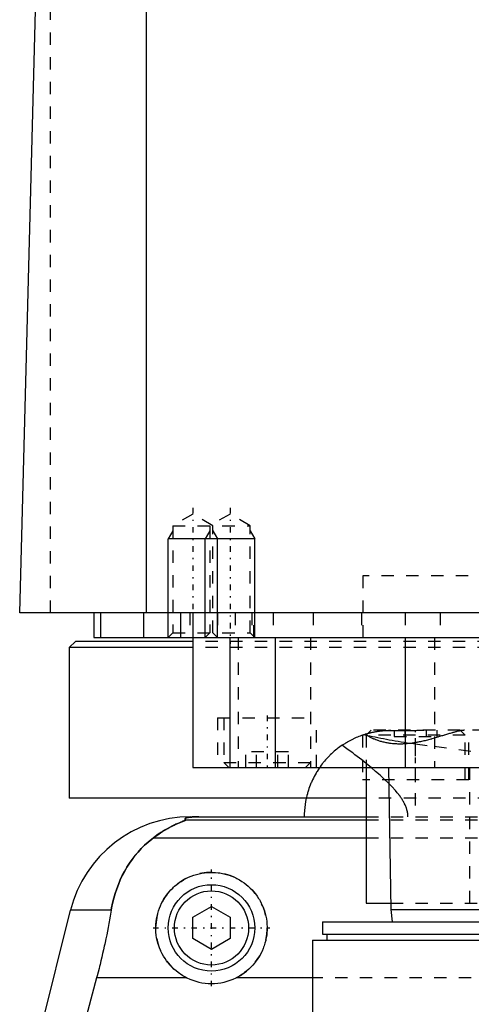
# Model space of a CAD drawing. Extents: x -90 to 90, y -319 to 827.
# Tile 4 of 11: x -62 to -25, y 45 to 125. Entities that reach past the tile are written whole.
import ezdxf

# ---------------------------------------------------------------- set-up
doc = ezdxf.new("R2010")
doc.units = 0
doc.linetypes.add('CENTER', pattern=[1.5, 0.45, -0.5, 0.05, -0.5])
doc.linetypes.add('DASHED', pattern=[2, 1, -1])
for name, color, linetype in [('AM_0', 7, 'CONTINUOUS'), ('AM_10', 7, 'CONTINUOUS'), ('AM_3', 7, 'DASHED'), ('AM_7', 7, 'CENTER')]:
    doc.layers.add(name, color=color, linetype=linetype)

msp = doc.modelspace()

# ---------------------------------------------------------------- linework, layer by layer
at = {"layer": 'AM_0', "color": 7, "linetype": 'CONTINUOUS'}
for p, q in [((-51.744, 76.5), (-51.744, 137.05)), ((-62, 76.5), (-60.5, 133.35)), ((62, 76.5), (-62, 76.5)), ((-56, 76.5), (-56, 74.5)), ((-55.474, 76.5), (-55.474, 74.5)), ((-52, 76.5), (-52, 74.5)), ((-49, 76.5), (-49, 74.5)), ((-48, 76.5), (-48, 64)), ((-57.5, 74.2), (-58, 73.7)), ((-48.014, 74.2), (-57.5, 74.2)), ((-56, 74.5), (56, 74.5)), ((-45.003, 74.5), (-45.003, 64)), ((-41.361, 74.5), (-41.361, 64)), ((-30.85, 74.5), (-30.85, 64)), ((-58, 73.7), (-58, 61.5)), ((-48.014, 73.7), (-58, 73.7)), ((-48, 64), (48, 64)), ((-34, 64), (-34, 53)), ((-32.175, 64), (-32, 52.5)), ((-34.039, 61.5), (-58, 61.5)), ((-48.192, 60), (-34, 60)), ((-48.569, 59.746), (-34, 59.746)), ((-51.173, 58.307), (-34, 58.307)), ((-48, 51.866), (-46.5, 52.732)), ((-46.5, 52.732), (-45, 51.866)), ((-34, 53), (-32.008, 53)), ((-60.596, 41.616), (-57.893, 52.426)), ((-54.602, 52.426), (-57.893, 52.426)), ((-48, 50.134), (-48, 51.866)), ((-45, 51.866), (-45, 50.134)), ((-32, 52.5), (-31.9, 51.504)), ((-32, 52.5), (32, 52.5)), ((-37.525, 51.5), (-37.525, 50.5)), ((-37.525, 51.5), (37.525, 51.5)), ((-37.525, 50.5), (37.525, 50.5)), ((-37.175, 50.5), (-37.175, 50)), ((-46.5, 49.268), (-48, 50.134)), ((-45, 50.134), (-46.5, 49.268)), ((-38.325, 50), (-38.325, 41)), ((-38.325, 50), (38.325, 50)), ((-55.781, 46.968), (-57.2, 41.616)), ((-48.498, 46.968), (-55.781, 46.968)), ((-38.325, 46.968), (-44.502, 46.968))]:
    msp.add_line(p, q, dxfattribs=at)
for points in [[(-38.838, 61.499, 0), (-38.888, 61.246, 0), (-38.961, 60.743, 0), (-38.996, 60.245, 0), (-39, 60, 0)], [(-47.523, 60, 0), (-47.528, 60, 0), (-47.537, 60, 0), (-47.546, 60, 0), (-47.551, 60, 0), (-47.556, 60, 0), (-47.565, 60, 0), (-47.575, 60, 0), (-47.584, 60, 0), (-47.594, 60, 0), (-47.603, 60, 0), (-47.608, 60, 0), (-47.612, 60, 0), (-47.622, 60, 0), (-47.631, 59.999, 0), (-47.64, 59.999, 0), (-47.648, 59.999, 0), (-47.657, 59.999, 0), (-47.661, 59.999, 0), (-47.665, 59.999, 0), (-47.674, 59.999, 0), (-47.682, 59.999, 0), (-47.687, 59.999, 0), (-47.691, 59.999, 0), (-47.7, 59.998, 0), (-47.708, 59.998, 0), (-47.713, 59.998, 0), (-47.717, 59.998, 0), (-47.726, 59.998, 0), (-47.734, 59.998, 0), (-47.743, 59.997, 0), (-47.751, 59.997, 0), (-47.759, 59.997, 0), (-47.763, 59.997, 0), (-47.767, 59.997, 0), (-47.775, 59.997, 0), (-47.783, 59.996, 0), (-47.791, 59.996, 0), (-47.798, 59.996, 0), (-47.805, 59.996, 0), (-47.809, 59.996, 0), (-47.812, 59.995, 0), (-47.82, 59.995, 0), (-47.827, 59.995, 0), (-47.834, 59.995, 0), (-47.842, 59.994, 0), (-47.849, 59.994, 0), (-47.852, 59.994, 0), (-47.856, 59.994, 0), (-47.863, 59.994, 0), (-47.87, 59.993, 0), (-47.894, 59.992, 0), (-47.933, 59.99, 0), (-47.95, 59.989, 0), (-47.967, 59.989, 0), (-47.999, 59.987, 0), (-48.03, 59.984, 0), (-48.06, 59.982, 0), (-48.088, 59.98, 0), (-48.115, 59.978, 0), (-48.128, 59.977, 0), (-48.14, 59.975, 0), (-48.164, 59.973, 0), (-48.187, 59.971, 0), (-48.198, 59.97, 0), (-48.209, 59.968, 0), (-48.229, 59.966, 0), (-48.248, 59.964, 0), (-48.257, 59.963, 0), (-48.265, 59.961, 0), (-48.282, 59.959, 0), (-48.298, 59.957, 0), (-48.351, 59.948, 0), (-48.428, 59.933, 0), (-48.489, 59.918, 0), (-48.536, 59.903, 0), (-48.571, 59.888, 0), (-48.585, 59.881, 0), (-48.597, 59.874, 0), (-48.615, 59.859, 0), (-48.627, 59.844, 0), (-48.633, 59.83, 0), (-48.633, 59.815, 0), (-48.628, 59.799, 0), (-48.623, 59.792, 0), (-48.617, 59.784, 0), (-48.601, 59.769, 0), (-48.581, 59.754, 0), (-48.569, 59.746, 0)], [(-48.569, 59.746, 0), (-48.568, 59.745, 0), (-48.567, 59.743, 0), (-48.567, 59.741, 0), (-48.567, 59.74, 0), (-48.568, 59.739, 0), (-48.57, 59.736, 0), (-48.574, 59.733, 0), (-48.578, 59.73, 0), (-48.584, 59.727, 0), (-48.591, 59.723, 0), (-48.594, 59.721, 0), (-48.598, 59.719, 0), (-48.607, 59.715, 0), (-48.617, 59.71, 0), (-48.627, 59.706, 0), (-48.638, 59.701, 0), (-48.65, 59.696, 0), (-48.657, 59.693, 0), (-48.663, 59.69, 0), (-48.677, 59.685, 0), (-48.691, 59.679, 0), (-48.698, 59.676, 0), (-48.705, 59.673, 0), (-48.72, 59.667, 0), (-48.736, 59.661, 0), (-48.744, 59.658, 0), (-48.752, 59.655, 0), (-48.769, 59.648, 0), (-48.786, 59.641, 0), (-48.804, 59.634, 0), (-48.822, 59.627, 0), (-48.841, 59.62, 0), (-48.85, 59.616, 0), (-48.86, 59.613, 0), (-48.879, 59.605, 0), (-48.899, 59.597, 0), (-48.97, 59.569, 0), (-49.095, 59.517, 0), (-49.231, 59.459, 0), (-49.381, 59.393, 0), (-49.46, 59.356, 0), (-49.542, 59.317, 0), (-49.715, 59.232, 0), (-49.897, 59.136, 0), (-50.088, 59.03, 0), (-50.285, 58.915, 0), (-50.482, 58.793, 0), (-50.581, 58.728, 0), (-50.68, 58.663, 0), (-50.878, 58.525, 0), (-51.075, 58.381, 0), (-51.173, 58.307, 0)], [(-51.173, 58.307, 0), (-51.326, 58.19, 0), (-51.623, 57.947, 0), (-51.906, 57.692, 0), (-52.043, 57.559, 0), (-52.177, 57.423, 0), (-52.435, 57.143, 0), (-52.681, 56.852, 0), (-52.913, 56.549, 0), (-53.132, 56.236, 0), (-53.337, 55.912, 0), (-53.435, 55.746, 0), (-53.53, 55.578, 0), (-53.708, 55.236, 0), (-53.873, 54.885, 0), (-54.024, 54.526, 0), (-54.161, 54.159, 0), (-54.284, 53.785, 0), (-54.34, 53.595, 0), (-54.393, 53.404, 0), (-54.487, 53.017, 0), (-54.568, 52.624, 0), (-54.602, 52.426, 0)], [(-48.498, 46.968, 0), (-48.601, 47.021, 0), (-48.802, 47.134, 0), (-48.997, 47.256, 0), (-49.091, 47.321, 0), (-49.183, 47.387, 0), (-49.361, 47.526, 0), (-49.529, 47.672, 0), (-49.688, 47.824, 0), (-49.84, 47.984, 0), (-49.985, 48.153, 0), (-50.055, 48.241, 0), (-50.123, 48.331, 0), (-50.253, 48.518, 0), (-50.375, 48.712, 0), (-50.486, 48.912, 0), (-50.588, 49.119, 0), (-50.679, 49.33, 0), (-50.72, 49.438, 0), (-50.759, 49.546, 0), (-50.827, 49.765, 0), (-50.884, 49.985, 0), (-50.908, 50.096, 0), (-50.93, 50.207, 0), (-50.964, 50.428, 0), (-50.986, 50.648, 0), (-50.993, 50.758, 0), (-50.998, 50.866, 0), (-50.999, 51.081, 0), (-50.99, 51.297, 0), (-50.971, 51.514, 0), (-50.94, 51.733, 0), (-50.899, 51.95, 0), (-50.874, 52.059, 0), (-50.846, 52.167, 0), (-50.783, 52.381, 0), (-50.709, 52.592, 0), (-50.625, 52.799, 0), (-50.531, 53.001, 0), (-50.427, 53.198, 0), (-50.371, 53.294, 0), (-50.314, 53.389, 0), (-50.192, 53.573, 0), (-50.062, 53.749, 0), (-49.926, 53.918, 0), (-49.783, 54.078, 0), (-49.634, 54.229, 0), (-49.557, 54.302, 0), (-49.478, 54.374, 0), (-49.312, 54.513, 0), (-49.137, 54.646, 0), (-48.954, 54.772, 0), (-48.763, 54.889, 0), (-48.565, 54.998, 0), (-48.464, 55.049, 0), (-48.361, 55.097, 0), (-48.151, 55.186, 0), (-47.937, 55.264, 0), (-47.719, 55.332, 0), (-47.498, 55.388, 0), (-47.276, 55.433, 0), (-47.165, 55.451, 0), (-47.053, 55.466, 0), (-46.83, 55.488, 0), (-46.61, 55.499, 0), (-46.5, 55.5, 0), (-46.39, 55.499, 0), (-46.17, 55.488, 0), (-45.947, 55.466, 0), (-45.835, 55.451, 0), (-45.724, 55.433, 0), (-45.502, 55.388, 0), (-45.281, 55.332, 0), (-45.063, 55.264, 0), (-44.849, 55.186, 0), (-44.639, 55.097, 0), (-44.536, 55.049, 0), (-44.435, 54.998, 0), (-44.237, 54.889, 0), (-44.046, 54.772, 0), (-43.863, 54.646, 0), (-43.688, 54.513, 0), (-43.522, 54.374, 0), (-43.443, 54.302, 0), (-43.366, 54.229, 0), (-43.217, 54.078, 0), (-43.074, 53.918, 0), (-42.938, 53.749, 0), (-42.808, 53.573, 0), (-42.686, 53.389, 0), (-42.629, 53.294, 0), (-42.573, 53.198, 0), (-42.469, 53.001, 0), (-42.375, 52.799, 0), (-42.291, 52.592, 0), (-42.217, 52.381, 0), (-42.154, 52.167, 0), (-42.126, 52.059, 0), (-42.101, 51.95, 0), (-42.06, 51.733, 0), (-42.029, 51.514, 0), (-42.01, 51.297, 0), (-42.001, 51.081, 0), (-42.002, 50.866, 0), (-42.007, 50.758, 0), (-42.014, 50.648, 0), (-42.036, 50.428, 0), (-42.07, 50.207, 0), (-42.092, 50.096, 0), (-42.116, 49.985, 0), (-42.173, 49.765, 0), (-42.241, 49.546, 0), (-42.28, 49.438, 0), (-42.321, 49.33, 0), (-42.412, 49.119, 0), (-42.514, 48.912, 0), (-42.625, 48.712, 0), (-42.747, 48.518, 0), (-42.877, 48.331, 0), (-42.945, 48.241, 0), (-43.015, 48.153, 0), (-43.16, 47.984, 0), (-43.312, 47.824, 0), (-43.471, 47.672, 0), (-43.639, 47.526, 0), (-43.817, 47.387, 0), (-43.909, 47.321, 0), (-44.003, 47.256, 0), (-44.198, 47.134, 0), (-44.399, 47.021, 0), (-44.502, 46.968, 0)], [(-54.602, 52.426, 0), (-54.628, 52.273, 0), (-54.68, 51.966, 0), (-54.735, 51.66, 0), (-54.762, 51.506, 0), (-54.79, 51.353, 0), (-54.848, 51.047, 0), (-54.907, 50.741, 0), (-54.968, 50.435, 0), (-55.031, 50.131, 0), (-55.095, 49.827, 0), (-55.128, 49.676, 0), (-55.161, 49.525, 0), (-55.227, 49.223, 0), (-55.296, 48.924, 0), (-55.365, 48.626, 0), (-55.436, 48.327, 0), (-55.51, 48.027, 0), (-55.547, 47.877, 0), (-55.585, 47.726, 0), (-55.662, 47.424, 0), (-55.741, 47.12, 0), (-55.781, 46.968, 0)]]:
    msp.add_polyline3d(points, dxfattribs=at)
for radius in [3.5, 3]:
    msp.add_circle((-46.5, 51), radius, dxfattribs=at)
for centre, radius, start, end in [((-48.192, 50), 10, 90, 165.96216), ((-46.5, 51), 4.5, 243.63717, 296.36283)]:
    msp.add_arc(centre, radius, start, end, dxfattribs=at)
at = {"layer": 'AM_10', "color": 7, "linetype": 'CONTINUOUS'}
for p, q in [((-49.621, 83.156), (-50, 82.5)), ((-46.621, 83.156), (-47, 82.5)), ((-46.379, 83.156), (-46, 82.5)), ((-43.379, 83.156), (-43, 82.5)), ((-50, 74.5), (-50, 82.5)), ((-43, 82.5), (-50, 82.5)), ((-47, 74.5), (-47, 82.5)), ((-46, 74.5), (-46, 82.5)), ((-43, 74.5), (-43, 82.5))]:
    msp.add_line(p, q, dxfattribs=at)
at = {"layer": 'AM_3', "color": 6, "linetype": 'DASHED'}
for p, q in [((-59.5, 76.5), (-59.5, 135.489)), ((-48, 84.5), (-49.621, 83.564)), ((-46.379, 83.564), (-48, 84.5)), ((-45, 84.5), (-46.621, 83.564)), ((-43.379, 83.564), (-45, 84.5)), ((-49.621, 83.564), (-49.621, 74.879)), ((-49.621, 83.564), (-43.379, 83.564)), ((-46.621, 83.564), (-46.621, 74.879)), ((-46.379, 74.879), (-46.379, 83.564)), ((-43.379, 74.879), (-43.379, 83.564)), ((-34.25, 79.5), (-34.25, 74.2)), ((34.25, 79.5), (-34.25, 79.5)), ((-48.25, 76.5), (-48.25, 74.5)), ((-46, 76.5), (-46, 74.5)), ((-44.587, 76.5), (-44.587, 74.5)), ((-43.236, 76.5), (-43.236, 74.5)), ((-43.087, 74.5), (-43.087, 76.5)), ((-41.5, 76.5), (-41.5, 74.5)), ((-38.286, 76.5), (-38.286, 74.5)), ((-34.381, 76.5), (-34.381, 74.5)), ((-30.84, 76.5), (-30.84, 74.5)), ((-28, 76.5), (-28, 74.5)), ((-49.621, 74.879), (-50, 74.5)), ((-49.621, 74.879), (-43.379, 74.879)), ((48.014, 74.2), (-48.014, 74.2)), ((-46.621, 74.879), (-47, 74.5)), ((-46, 74.5), (-46.379, 74.879)), ((-44.341, 74.5), (-44.341, 64)), ((-43, 74.5), (-43.379, 74.879)), ((-38.5, 74.5), (-38.5, 64)), ((-28.477, 74.5), (-28.477, 64)), ((48.014, 73.7), (-48.014, 73.7)), ((-46, 68), (-46, 64)), ((-46, 68), (-38, 68)), ((-45.5, 68), (-45.5, 64.4)), ((-38, 64), (-38, 68)), ((-33.6, 67), (-34, 66.6)), ((33.6, 67), (-33.6, 67)), ((-31.732, 67), (-31.732, 66.5)), ((-30.866, 67), (-30.866, 66.5)), ((-29.134, 67), (-29.134, 66.5)), ((-28.268, 67), (-28.268, 66.5)), ((-26, 66.6), (-26.4, 67)), ((-25.7, 63), (-25.7, 67)), ((-34.3, 66.611), (-34.3, 63)), ((-34, 66.6), (-34, 64)), ((-26, 66.6), (-34, 66.6)), ((-31.732, 66.5), (-28.268, 66.5)), ((-26, 63), (-26, 66.6)), ((-30.043, 65.905), (-30.043, 60)), ((-43.732, 64), (-43.732, 65.25)), ((-40.268, 65.25), (-43.732, 65.25)), ((-42.866, 64), (-42.866, 65.25)), ((-41.134, 64), (-41.134, 65.25)), ((-40.268, 64), (-40.268, 65.25)), ((-45.5, 64.4), (-45.1, 64)), ((-45.5, 64.4), (-38.5, 64.4)), ((-38.9, 64), (-38.5, 64.4)), ((-25.65, 64), (-25.65, 53)), ((-25.7, 63), (-34.3, 63)), ((34.039, 61.5), (-34.039, 61.5)), ((-34, 60), (34, 60)), ((-34, 59.746), (34, 59.746)), ((-34, 58.307), (34, 58.307)), ((-32.008, 53), (32.008, 53)), ((44.502, 46.968), (-38.325, 46.968))]:
    msp.add_line(p, q, dxfattribs=at)
for points in [[(-26.032, 67, 0), (-26.051, 67, 0), (-26.091, 66.998, 0), (-26.132, 66.996, 0), (-26.154, 66.994, 0), (-26.176, 66.992, 0), (-26.222, 66.987, 0), (-26.27, 66.98, 0), (-26.319, 66.972, 0), (-26.371, 66.963, 0), (-26.424, 66.953, 0), (-26.452, 66.948, 0), (-26.479, 66.942, 0), (-26.536, 66.93, 0), (-26.595, 66.916, 0), (-26.655, 66.901, 0), (-26.717, 66.886, 0), (-26.78, 66.87, 0), (-26.812, 66.861, 0), (-26.845, 66.852, 0), (-26.911, 66.834, 0), (-26.979, 66.815, 0), (-27.013, 66.805, 0), (-27.048, 66.795, 0), (-27.119, 66.774, 0), (-27.19, 66.753, 0), (-27.227, 66.742, 0), (-27.264, 66.731, 0), (-27.338, 66.709, 0), (-27.414, 66.686, 0), (-27.491, 66.662, 0), (-27.569, 66.638, 0), (-27.648, 66.613, 0), (-27.688, 66.601, 0), (-27.728, 66.588, 0), (-27.81, 66.563, 0), (-27.892, 66.538, 0), (-27.975, 66.512, 0), (-28.06, 66.486, 0), (-28.145, 66.46, 0), (-28.188, 66.447, 0), (-28.231, 66.434, 0), (-28.318, 66.408, 0), (-28.406, 66.382, 0), (-28.494, 66.356, 0), (-28.584, 66.331, 0), (-28.674, 66.305, 0), (-28.719, 66.292, 0), (-28.765, 66.28, 0), (-28.856, 66.255, 0), (-28.948, 66.23, 0), (-29.041, 66.206, 0), (-29.134, 66.182, 0), (-29.228, 66.159, 0), (-29.275, 66.148, 0), (-29.322, 66.137, 0), (-29.417, 66.115, 0), (-29.512, 66.094, 0), (-29.607, 66.073, 0), (-29.703, 66.054, 0), (-29.799, 66.035, 0), (-29.847, 66.026, 0), (-29.895, 66.017, 0), (-29.991, 66, 0), (-30.088, 65.984, 0), (-30.136, 65.976, 0), (-30.185, 65.969, 0), (-30.282, 65.955, 0), (-30.379, 65.943, 0), (-30.427, 65.937, 0), (-30.476, 65.931, 0), (-30.573, 65.921, 0), (-30.67, 65.912, 0), (-30.766, 65.904, 0), (-30.862, 65.898, 0), (-30.958, 65.893, 0), (-31.005, 65.891, 0), (-31.053, 65.889, 0), (-31.147, 65.887, 0), (-31.24, 65.886, 0), (-31.333, 65.886, 0), (-31.425, 65.888, 0), (-31.516, 65.891, 0), (-31.562, 65.893, 0), (-31.607, 65.896, 0), (-31.697, 65.901, 0), (-31.786, 65.909, 0), (-31.874, 65.917, 0), (-31.961, 65.927, 0), (-32.048, 65.938, 0), (-32.091, 65.944, 0), (-32.133, 65.95, 0), (-32.217, 65.963, 0), (-32.3, 65.978, 0), (-32.381, 65.993, 0), (-32.461, 66.01, 0), (-32.539, 66.027, 0), (-32.578, 66.036, 0), (-32.617, 66.046, 0), (-32.692, 66.065, 0), (-32.766, 66.085, 0), (-32.839, 66.106, 0), (-32.91, 66.128, 0), (-32.98, 66.15, 0), (-33.014, 66.161, 0), (-33.048, 66.173, 0), (-33.114, 66.196, 0), (-33.179, 66.22, 0), (-33.211, 66.232, 0), (-33.242, 66.245, 0), (-33.304, 66.269, 0), (-33.364, 66.294, 0), (-33.393, 66.307, 0), (-33.422, 66.32, 0), (-33.479, 66.346, 0), (-33.534, 66.371, 0), (-33.587, 66.397, 0), (-33.639, 66.423, 0), (-33.688, 66.449, 0), (-33.713, 66.462, 0), (-33.736, 66.475, 0), (-33.782, 66.501, 0), (-33.827, 66.527, 0), (-33.869, 66.552, 0), (-33.91, 66.578, 0), (-33.948, 66.603, 0), (-33.967, 66.615, 0), (-33.985, 66.628, 0), (-34.02, 66.652, 0), (-34.053, 66.676, 0), (-34.069, 66.687, 0)], [(-33.85, 66.751, 0), (-33.816, 66.76, 0), (-33.743, 66.779, 0), (-33.666, 66.799, 0), (-33.626, 66.809, 0), (-33.585, 66.818, 0), (-33.5, 66.837, 0), (-33.411, 66.856, 0), (-33.318, 66.875, 0), (-33.222, 66.893, 0), (-33.123, 66.909, 0), (-33.073, 66.917, 0), (-33.022, 66.925, 0), (-32.917, 66.94, 0), (-32.808, 66.953, 0), (-32.694, 66.966, 0), (-32.576, 66.976, 0), (-32.454, 66.985, 0), (-32.392, 66.989, 0), (-32.328, 66.992, 0), (-32.199, 66.997, 0), (-32.067, 67, 0), (-32, 67, 0)], [(-33.85, 66.751, 0), (-33.821, 66.759, 0), (-33.761, 66.775, 0), (-33.698, 66.791, 0), (-33.665, 66.799, 0), (-33.631, 66.807, 0), (-33.562, 66.824, 0), (-33.489, 66.84, 0), (-33.414, 66.856, 0), (-33.337, 66.871, 0), (-33.257, 66.886, 0), (-33.216, 66.894, 0), (-33.175, 66.901, 0), (-33.091, 66.914, 0), (-33.005, 66.927, 0), (-32.917, 66.94, 0), (-32.825, 66.951, 0), (-32.731, 66.962, 0), (-32.682, 66.967, 0), (-32.633, 66.971, 0), (-32.532, 66.98, 0), (-32.429, 66.987, 0), (-32.376, 66.99, 0)], [(-32.376, 66.99, 0), (-32.302, 66.989, 0), (-32.151, 66.987, 0), (-31.996, 66.985, 0), (-31.917, 66.984, 0), (-31.838, 66.984, 0), (-31.677, 66.983, 0), (-31.513, 66.982, 0), (-31.347, 66.982, 0), (-31.178, 66.983, 0), (-31.008, 66.984, 0), (-30.922, 66.985, 0), (-30.835, 66.985, 0), (-30.661, 66.987, 0), (-30.486, 66.989, 0), (-30.31, 66.991, 0), (-30.134, 66.994, 0), (-29.957, 66.996, 0), (-29.869, 66.997, 0), (-29.781, 66.998, 0), (-29.605, 66.999, 0), (-29.43, 67, 0), (-29.343, 67, 0)], [(-35.945, 65.783, 0), (-35.896, 65.816, 0), (-35.797, 65.881, 0), (-35.697, 65.944, 0), (-35.647, 65.975, 0), (-35.596, 66.006, 0), (-35.495, 66.065, 0), (-35.393, 66.123, 0), (-35.29, 66.179, 0), (-35.187, 66.233, 0), (-35.083, 66.285, 0), (-35.03, 66.31, 0), (-34.978, 66.335, 0), (-34.873, 66.383, 0), (-34.767, 66.43, 0), (-34.661, 66.475, 0), (-34.554, 66.517, 0), (-34.447, 66.558, 0), (-34.393, 66.578, 0), (-34.339, 66.598, 0), (-34.231, 66.635, 0), (-34.123, 66.67, 0), (-34.069, 66.687, 0)], [(-34.3, 66.611, 0), (-34.3, 66.611, 0), (-34.297, 66.612, 0), (-34.292, 66.614, 0), (-34.288, 66.616, 0), (-34.284, 66.617, 0), (-34.273, 66.621, 0), (-34.259, 66.625, 0), (-34.242, 66.631, 0), (-34.223, 66.638, 0), (-34.201, 66.645, 0), (-34.189, 66.649, 0), (-34.176, 66.653, 0), (-34.148, 66.662, 0), (-34.117, 66.672, 0), (-34.083, 66.683, 0), (-34.047, 66.694, 0), (-34.008, 66.706, 0), (-33.987, 66.712, 0), (-33.966, 66.718, 0), (-33.922, 66.731, 0), (-33.875, 66.744, 0), (-33.85, 66.751, 0)], [(-34.3, 66.611, 0), (-34.3, 66.611, 0), (-34.297, 66.612, 0), (-34.292, 66.614, 0), (-34.288, 66.616, 0), (-34.284, 66.617, 0), (-34.273, 66.621, 0), (-34.259, 66.625, 0), (-34.242, 66.631, 0), (-34.223, 66.638, 0), (-34.201, 66.645, 0), (-34.189, 66.649, 0), (-34.176, 66.653, 0), (-34.148, 66.662, 0), (-34.117, 66.672, 0), (-34.084, 66.683, 0), (-34.047, 66.694, 0), (-34.008, 66.706, 0), (-33.988, 66.712, 0), (-33.966, 66.718, 0), (-33.922, 66.731, 0), (-33.875, 66.744, 0), (-33.85, 66.751, 0)], [(-34.197, 66.646, 0), (-34.096, 66.626, 0), (-33.892, 66.585, 0), (-33.684, 66.543, 0), (-33.578, 66.522, 0), (-33.472, 66.5, 0), (-33.256, 66.457, 0), (-33.037, 66.413, 0), (-32.815, 66.369, 0), (-32.59, 66.325, 0), (-32.361, 66.281, 0), (-32.246, 66.259, 0), (-32.13, 66.237, 0), (-31.895, 66.194, 0), (-31.658, 66.152, 0), (-31.417, 66.11, 0), (-31.173, 66.07, 0), (-30.927, 66.03, 0), (-30.803, 66.011, 0), (-30.678, 65.992, 0), (-30.426, 65.956, 0), (-30.171, 65.922, 0), (-30.043, 65.905, 0)], [(-35.945, 65.783, 0), (-36.005, 65.741, 0), (-36.124, 65.657, 0), (-36.24, 65.57, 0), (-36.297, 65.526, 0), (-36.354, 65.481, 0), (-36.466, 65.39, 0), (-36.575, 65.298, 0), (-36.683, 65.203, 0), (-36.788, 65.107, 0), (-36.89, 65.009, 0), (-36.941, 64.959, 0), (-36.991, 64.909, 0), (-37.088, 64.807, 0), (-37.184, 64.704, 0), (-37.277, 64.599, 0), (-37.368, 64.493, 0), (-37.456, 64.386, 0), (-37.499, 64.331, 0), (-37.542, 64.277, 0), (-37.625, 64.167, 0), (-37.706, 64.055, 0), (-37.745, 63.999, 0)], [(-30.621, 60, 0), (-30.621, 60.038, 0), (-30.624, 60.113, 0), (-30.629, 60.187, 0), (-30.633, 60.225, 0), (-30.638, 60.262, 0), (-30.648, 60.335, 0), (-30.662, 60.409, 0), (-30.678, 60.482, 0), (-30.696, 60.554, 0), (-30.717, 60.626, 0), (-30.728, 60.661, 0), (-30.74, 60.697, 0), (-30.765, 60.767, 0), (-30.791, 60.836, 0), (-30.82, 60.904, 0), (-30.849, 60.971, 0), (-30.881, 61.037, 0), (-30.897, 61.07, 0), (-30.914, 61.103, 0), (-30.948, 61.167, 0), (-30.983, 61.23, 0), (-31.001, 61.262, 0), (-31.019, 61.293, 0), (-31.056, 61.354, 0), (-31.094, 61.415, 0), (-31.113, 61.445, 0), (-31.133, 61.476, 0), (-31.173, 61.536, 0), (-31.214, 61.595, 0), (-31.256, 61.654, 0), (-31.299, 61.713, 0), (-31.342, 61.771, 0), (-31.364, 61.799, 0), (-31.386, 61.828, 0), (-31.431, 61.884, 0), (-31.476, 61.94, 0), (-31.635, 62.131, 0), (-31.913, 62.439, 0), (-32.21, 62.744, 0), (-32.53, 63.053, 0), (-32.697, 63.208, 0), (-32.869, 63.364, 0), (-33.225, 63.677, 0), (-33.592, 63.988, 0), (-33.969, 64.297, 0), (-34.347, 64.599, 0), (-34.719, 64.887, 0), (-34.902, 65.026, 0), (-35.083, 65.162, 0), (-35.436, 65.422, 0), (-35.778, 65.666, 0), (-35.945, 65.783, 0)], [(-30.043, 65.905, 0), (-28.496, 65.704, 0), (-25.344, 65.272, 0)], [(-37.745, 63.999, 0), (-37.79, 63.934, 0), (-37.877, 63.803, 0), (-37.961, 63.67, 0), (-38.002, 63.603, 0), (-38.041, 63.536, 0), (-38.118, 63.401, 0), (-38.192, 63.264, 0), (-38.263, 63.127, 0), (-38.33, 62.989, 0), (-38.394, 62.849, 0), (-38.425, 62.779, 0), (-38.454, 62.709, 0), (-38.512, 62.568, 0), (-38.566, 62.427, 0), (-38.617, 62.285, 0), (-38.664, 62.143, 0), (-38.708, 62, 0), (-38.729, 61.929, 0), (-38.749, 61.857, 0), (-38.787, 61.714, 0), (-38.821, 61.571, 0), (-38.838, 61.499, 0)], [(-48.569, 59.746, 0), (-48.581, 59.754, 0), (-48.601, 59.769, 0), (-48.617, 59.784, 0), (-48.623, 59.792, 0), (-48.628, 59.799, 0), (-48.633, 59.815, 0), (-48.633, 59.83, 0), (-48.627, 59.844, 0), (-48.615, 59.859, 0), (-48.597, 59.874, 0), (-48.585, 59.881, 0), (-48.571, 59.888, 0), (-48.536, 59.903, 0), (-48.489, 59.918, 0), (-48.428, 59.933, 0), (-48.351, 59.948, 0), (-48.298, 59.957, 0), (-48.282, 59.959, 0), (-48.265, 59.961, 0), (-48.257, 59.963, 0), (-48.248, 59.964, 0), (-48.229, 59.966, 0), (-48.209, 59.968, 0), (-48.198, 59.97, 0), (-48.187, 59.971, 0), (-48.164, 59.973, 0), (-48.14, 59.975, 0), (-48.128, 59.977, 0), (-48.115, 59.978, 0), (-48.088, 59.98, 0), (-48.06, 59.982, 0), (-48.03, 59.984, 0), (-47.999, 59.987, 0), (-47.967, 59.989, 0), (-47.95, 59.989, 0), (-47.933, 59.99, 0), (-47.911, 59.991, 0), (-47.904, 59.992, 0), (-47.898, 59.992, 0), (-47.894, 59.992, 0), (-47.891, 59.992, 0), (-47.884, 59.993, 0), (-47.877, 59.993, 0), (-47.87, 59.993, 0), (-47.863, 59.994, 0), (-47.856, 59.994, 0), (-47.852, 59.994, 0), (-47.849, 59.994, 0), (-47.842, 59.994, 0), (-47.834, 59.995, 0), (-47.827, 59.995, 0), (-47.82, 59.995, 0), (-47.812, 59.995, 0), (-47.809, 59.996, 0), (-47.805, 59.996, 0), (-47.798, 59.996, 0), (-47.791, 59.996, 0), (-47.783, 59.996, 0), (-47.775, 59.997, 0), (-47.767, 59.997, 0), (-47.763, 59.997, 0), (-47.759, 59.997, 0), (-47.751, 59.997, 0), (-47.743, 59.997, 0), (-47.734, 59.998, 0), (-47.726, 59.998, 0), (-47.717, 59.998, 0), (-47.713, 59.998, 0), (-47.708, 59.998, 0), (-47.7, 59.998, 0), (-47.691, 59.999, 0), (-47.687, 59.999, 0), (-47.682, 59.999, 0), (-47.674, 59.999, 0), (-47.665, 59.999, 0), (-47.661, 59.999, 0), (-47.657, 59.999, 0), (-47.648, 59.999, 0), (-47.64, 59.999, 0), (-47.631, 59.999, 0), (-47.622, 60, 0), (-47.612, 60, 0), (-47.608, 60, 0), (-47.603, 60, 0), (-47.594, 60, 0), (-47.584, 60, 0), (-47.575, 60, 0), (-47.565, 60, 0), (-47.556, 60, 0), (-47.551, 60, 0), (-47.546, 60, 0), (-47.537, 60, 0), (-47.528, 60, 0), (-47.523, 60, 0)], [(-51.173, 58.307, 0), (-51.062, 58.391, 0), (-50.845, 58.549, 0), (-50.632, 58.694, 0), (-50.529, 58.762, 0), (-50.427, 58.828, 0), (-50.228, 58.949, 0), (-50.037, 59.06, 0), (-49.854, 59.159, 0), (-49.681, 59.249, 0), (-49.517, 59.329, 0), (-49.439, 59.366, 0), (-49.364, 59.401, 0), (-49.221, 59.464, 0), (-49.09, 59.52, 0), (-48.964, 59.571, 0), (-48.894, 59.599, 0), (-48.875, 59.606, 0), (-48.856, 59.614, 0), (-48.847, 59.618, 0), (-48.838, 59.621, 0), (-48.82, 59.628, 0), (-48.802, 59.635, 0), (-48.785, 59.642, 0), (-48.768, 59.649, 0), (-48.751, 59.655, 0), (-48.743, 59.658, 0), (-48.735, 59.662, 0), (-48.719, 59.668, 0), (-48.704, 59.674, 0), (-48.697, 59.677, 0), (-48.69, 59.68, 0), (-48.676, 59.685, 0), (-48.662, 59.691, 0), (-48.656, 59.693, 0), (-48.65, 59.696, 0), (-48.638, 59.701, 0), (-48.627, 59.706, 0), (-48.616, 59.711, 0), (-48.607, 59.715, 0), (-48.598, 59.719, 0), (-48.594, 59.721, 0), (-48.59, 59.723, 0), (-48.584, 59.727, 0), (-48.578, 59.73, 0), (-48.574, 59.733, 0), (-48.57, 59.736, 0), (-48.568, 59.739, 0), (-48.567, 59.74, 0), (-48.567, 59.741, 0), (-48.567, 59.743, 0), (-48.568, 59.745, 0), (-48.569, 59.746, 0)], [(-54.602, 52.426, 0), (-54.568, 52.624, 0), (-54.487, 53.017, 0), (-54.393, 53.404, 0), (-54.34, 53.595, 0), (-54.284, 53.785, 0), (-54.161, 54.159, 0), (-54.024, 54.526, 0), (-53.873, 54.885, 0), (-53.708, 55.236, 0), (-53.529, 55.579, 0), (-53.435, 55.747, 0), (-53.337, 55.912, 0), (-53.131, 56.236, 0), (-52.912, 56.55, 0), (-52.68, 56.852, 0), (-52.435, 57.144, 0), (-52.177, 57.424, 0), (-52.043, 57.559, 0), (-51.906, 57.692, 0), (-51.622, 57.947, 0), (-51.326, 58.19, 0), (-51.173, 58.307, 0)]]:
    msp.add_polyline3d(points, dxfattribs=at)
msp.add_arc((-46.5, 51), 4.5, 296.36283, 243.63717, dxfattribs=at)
at = {"layer": 'AM_7', "color": 4, "linetype": 'CENTER'}
for p, q in [((-48, 85), (-48, 74)), ((-45, 85), (-45, 74)), ((-42, 68.2), (-42, 63.8)), ((-30, 62.8), (-30, 67.2)), ((-46.5, 46.275), (-46.5, 55.725)), ((-51.225, 51), (-41.775, 51))]:
    msp.add_line(p, q, dxfattribs=at)

doc.saveas('drawing.dxf')
